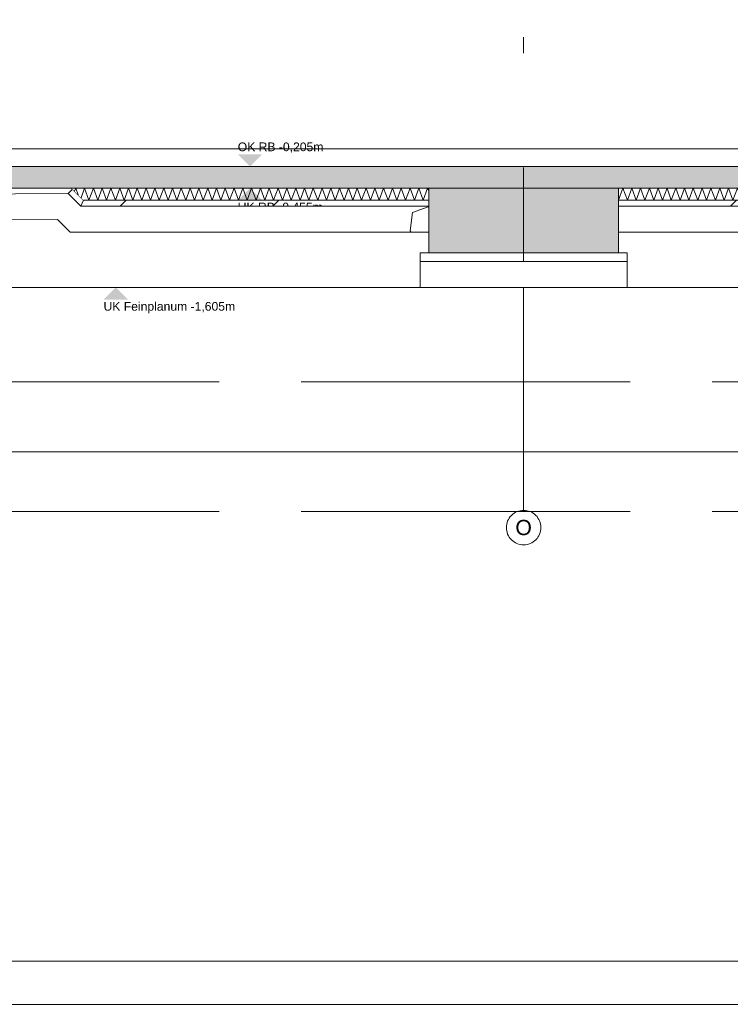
# Model space of a CAD drawing. Header units: metres. Extents: x -3716 to 31, y -1854 to 706.
# Tile 40 of 237: x -1813 to -1710, y -345 to -203. Entities that reach past the tile are written whole.
import ezdxf

# ---------------------------------------------------------------- set-up
doc = ezdxf.new("R2010")
doc.units = ezdxf.units.M
doc.header["$LTSCALE"] = 1.25
doc.header["$PDMODE"] = 1
doc.header["$PDSIZE"] = -2
doc.linetypes.add('ISO-02 Strichlinie', pattern=[3.81, 3.048, -0.762])
doc.linetypes.add('Linienart-53', pattern=[5.291531, 3.175, -1.058062, 0.352704, -0.705764])
doc.layers.get('0').update_dxf_attribs({"lineweight": 25})
for name, color, linetype, lineweight, true_color in [('00 -Bauelemente -Dämmung innen', 7, 'Continuous', 9, 0xff7fe6), ('30 -35 Decken- 0 Decken', 7, 'Continuous', 35, 0x00ee00), ('70 -72 Beschriftung- 1 Beschriftung allgemein', 7, 'Continuous', 9, 0xff6633), ('70 -76 Bemaßung- 2 Allgemein', 7, 'Continuous', 5, 0x6666cc)]:
    doc.layers.add(name, color=color, linetype=linetype, lineweight=lineweight, true_color=true_color)
for name, color, linetype, lineweight in [('70 -71 Achsen- 1 Gebäudeachsen', 7, 'Linienart-53', 18), ('70 -74 Zeichnungsblatt- 4 Plankopf Linie', 7, 'Continuous', 13), ('Keine', 7, 'Continuous', 9)]:
    doc.layers.add(name, color=color, linetype=linetype, lineweight=lineweight)
doc.styles.add('Arial', font='arial.ttf')
doc.dimstyles.new('SIA_DIN1356', dxfattribs={"dimtxt": 1.258608, "dimasz": 2.80603, "dimexe": 2.5, "dimexo": 3.75, "dimgap": 0.625, "dimtad": 1, "dimdec": 3, "dimtxsty": 'Arial', "dimblk": 'VW_SLASH-1', "dimblk1": 'VW_SLASH-1', "dimblk2": 'VW_SLASH-1', "dimcen": 0, "dimdle": 2.5, "dimadec": 3, "dimazin": 0, "dimtfac": 1, "dimtdec": 3, "dimtix": 1, "dimtmove": 0, "dimatfit": 0, "dimldrblk": 'VW_FILLEDARROW-1', "dimfxl": 1, "dimfrac": 2, "dimtolj": 1, "dimarcsym": 0})
pattern_1 = [(-135, (0, 0), (0.883883, -0.883883), [2.12132, -1.414214])]
pattern_2 = [(19.983, (0, 0), (3.0513, -2.96883), [0.19305, -3.66798]), (-13.8697, (0.1815, 0.066), (3.0513, -2.96883), [0.34402, -6.53646]), (-44.2152, (0.5155, -0.0165), (-0.57727, -4.28831), [0.21286, -4.04441]), (-97.6668, (0.668, -0.165), (-3.62857, -1.31948), [0.21635, -4.11064]), (-160.017, (0.639, -0.3794), (-6.67987, 1.64935), [0.19305, -3.66798]), (166.1303, (0.4577, -0.4453), (-9.73117, 4.61818), [0.34402, -6.53646]), (135.7848, (0.1237, -0.363), (0.57727, 4.28831), [0.21286, -4.04441]), (82.3332, (-0.029, -0.2145), (3.62857, 1.31948), [0.21635, -4.11064]), (-110.556, (-1.1957, 1.773), (4.232, -2.40967), [0.17615, -4.14553]), (-67.1952, (-1.2576, 1.608), (4.23201, -2.40967), [0.28547, -6.7182]), (-29.657, (-1.147, 1.345), (5.74945, 1.63685), [0.1985, -4.67145]), (15.8914, (-0.9746, 1.2468), (1.51744, 4.04652), [0.24366, -5.73426]), (69.444, (-0.74, 1.3135), (-4.232, 2.40967), [0.17615, -4.14553]), (112.8048, (-0.6783, 1.4784), (-1.517445, -4.04652), [0.28547, -6.71819]), (150.343, (-0.789, 1.7415), (-1.51744, -4.04652), [0.1985, -4.67145]), (-164.1086, (-0.9614, 1.8398), (-4.23201, 2.40967), [0.24366, -5.73426]), (-136.779, (0.742, -1.897), (2.8039, -7.00974), [0.18786, -9.2051]), (-68.1986, (0.605, -2.025), (9.6487, -0.5773), [0.151, -7.39873]), (-3.424, (0.6614, -2.166), (6.8448, 6.43247), [0.1933, -9.47264]), (43.221, (0.8544, -2.177), (-2.8039, 7.00974), [0.18786, -9.2051]), (111.8014, (0.991, -2.0485), (-9.6487, 0.5773), [0.151, -7.39873]), (176.576, (0.935, -1.908), (-6.8448, -6.43247), [0.1933, -9.47264]), (142.0458, (-1.1546, -1.1546), (-0.65974, -4.04091), [0.26147, -4.96791]), (80.7274, (-1.3606, -0.994), (-4.78312, -0.82468), [0.20472, -3.88969]), (41.7948, (-1.3278, -0.7917), (-4.783117, -0.824675), [0.36503, -6.93556]), (9.7824, (-1.0555, -0.5485), (-4.12338, 3.21623), [0.24268, -4.611]), (-37.9542, (-0.8165, -0.5072), (0.65974, 4.04091), [0.26147, -4.96791]), (-99.2726, (-0.6102, -0.668), (5.44286, 4.86558), [0.40944, -3.68497]), (-170.2176, (-0.6763, -1.072), (4.12338, -3.21623), [0.48537, -4.36832])]

# ---------------------------------------------------------------- blocks, each defined once
blk = doc.blocks.new('Plankopf')
at = {"layer": '70 -74 Zeichnungsblatt- 4 Plankopf Linie', "transparency": 33554687, "flags": 128}
for points in [[(-1.0675, 0.4205), (1.0675, 0.4205), (1.0675, -0.4205), (-1.0675, -0.4205)], [(-1.0475, -0.4155), (-1.0475, 0.4155), (1.0625, 0.4155), (1.0625, -0.4155)]]:
    blk.add_lwpolyline(points, close=True, dxfattribs=at)
at = {"layer": '70 -74 Zeichnungsblatt- 4 Plankopf Linie', "color": 0, "flags": 1}
for tag in ['AR_Genehmigt_-_Datum', 'Auto_Generate_Page_Number', 'Auto_Total_Num_Sheets', 'Architekt', 'Architekt_Zusatz_-1-', 'Current_Plot_Date', 'Scale', 'Sheet_Number', 'Sheet_Title', 'Teil', 'Gewerk', 'Total_Num_Sheets', 'Tragwerksplanung', 'Tragwerksplanung_Zusatz_-1-', 'Geschäftszeichen', 'Zone', 'Zone', 'Zone', 'Zone', 'Zone', 'Status', 'TGA', 'TGA_Zusatz_-1-', 'Zone', 'Number', 'Publish_Date', 'Number', 'Publish_Date', 'Number', 'Publish_Date', 'Number', 'Publish_Date', 'Number', 'Publish_Date', 'Planungsgrundlagen', 'Plot_Date_Format', 'BH_Genehmigt_-_Datum', 'Papiermaße', 'Ebene', 'Page_Number', 'Plannummer_Fachplaner', 'File_Name', 'File_Name_Include_Path', 'Projektname_Zusatz', 'Landschaftsarchitekt', 'Landschaftsarchitekten_Zusatz-1-', 'Höhe_üNHN', 'Leistungsphase', 'Number', 'Publish_Date', 'Recipients', 'Recipients', 'Recipients', 'Recipients', 'Recipients', 'Project_Date', 'Project_ID', 'Project_Name', 'Recipients', 'Date', 'Note', 'Date', 'Note', 'Date', 'Note', 'Date', 'Note', 'Date', 'Note', 'Format', 'Date', 'Date', 'Note']:
    blk.add_attdef(tag, (-1.0675, -0.4205), '', height=0.00018, dxfattribs=at)
blk = doc.blocks.new('Gruppe-958')
at = {"color": 255, "linetype": 'Continuous', "lineweight": 5}
blk.add_wipeout([(-119.721, 35.976), (-115.721, 35.976), (-115.721, 36.116), (-119.861, 36.116)], dxfattribs=at).dxf.layer = '00 -Bauelemente -Dämmung innen'
blk = doc.blocks.new('Gruppe-959')
at = {"layer": '00 -Bauelemente -Dämmung innen', "color": 7, "transparency": 33554687, "flags": 128}
for points in [[(-119.824, 36.079), (-119.81, 36.116), (-119.781, 36.036)], [(-115.721, 36.082), (-115.734, 36.116), (-115.785, 35.976), (-115.835, 36.116), (-115.886, 35.976), (-115.937, 36.116), (-115.988, 35.976), (-116.039, 36.116), (-116.09, 35.976), (-116.141, 36.116), (-116.192, 35.976), (-116.243, 36.116), (-116.294, 35.976), (-116.345, 36.116), (-116.396, 35.976), (-116.447, 36.116), (-116.498, 35.976), (-116.549, 36.116), (-116.6, 35.976), (-116.651, 36.116), (-116.702, 35.976), (-116.753, 36.116), (-116.804, 35.976), (-116.855, 36.116), (-116.906, 35.976), (-116.957, 36.116), (-117.007, 35.976), (-117.058, 36.116), (-117.109, 35.976), (-117.16, 36.116), (-117.211, 35.976), (-117.262, 36.116), (-117.313, 35.976), (-117.364, 36.116), (-117.415, 35.976), (-117.466, 36.116), (-117.517, 35.976), (-117.568, 36.116), (-117.619, 35.976), (-117.67, 36.116), (-117.721, 35.976), (-117.772, 36.116), (-117.823, 35.976), (-117.874, 36.116), (-117.925, 35.976), (-117.976, 36.116), (-118.027, 35.976), (-118.078, 36.116), (-118.129, 35.976), (-118.179, 36.116), (-118.23, 35.976), (-118.281, 36.116), (-118.332, 35.976), (-118.383, 36.116), (-118.434, 35.976), (-118.485, 36.116), (-118.536, 35.976), (-118.587, 36.116), (-118.638, 35.976), (-118.689, 36.116), (-118.74, 35.976), (-118.791, 36.116), (-118.842, 35.976), (-118.893, 36.116), (-118.944, 35.976), (-118.995, 36.116), (-119.046, 35.976), (-119.097, 36.116), (-119.148, 35.976), (-119.199, 36.116), (-119.25, 35.976), (-119.3, 36.116), (-119.351, 35.976), (-119.402, 36.116), (-119.453, 35.976), (-119.504, 36.116), (-119.555, 35.976), (-119.606, 36.116), (-119.657, 35.976), (-119.708, 36.116), (-119.749, 36.004)]]:
    blk.add_lwpolyline(points, dxfattribs=at)
blk = doc.blocks.new('Gruppe-960')
at = {"layer": '00 -Bauelemente -Dämmung innen', "color": 7, "linetype": 'Continuous', "lineweight": 9, "transparency": 33554687}
blk.add_line((-115.721, 36.116), (-119.861, 36.116), dxfattribs=at)
blk = doc.blocks.new('Gruppe-961')
at = {"layer": '00 -Bauelemente -Dämmung innen', "color": 7, "linetype": 'Continuous', "lineweight": 9, "transparency": 33554687}
blk.add_line((-119.721, 35.976), (-115.721, 35.976), dxfattribs=at)
blk = doc.blocks.new('Gruppe-962')
at = {"layer": '00 -Bauelemente -Dämmung innen', "color": 7, "transparency": 33554687}
for name in ['Gruppe-960', 'Gruppe-961']:
    blk.add_blockref(name, (0, 0), dxfattribs=at)
blk = doc.blocks.new('Gruppe-963')
at = {"layer": '00 -Bauelemente -Dämmung innen', "color": 7}
blk.add_blockref('Gruppe-958', (0, 0), dxfattribs=at)
at = {"layer": '00 -Bauelemente -Dämmung innen', "color": 7, "transparency": 33554687}
for name in ['Gruppe-962', 'Gruppe-959']:
    blk.add_blockref(name, (0, 0), dxfattribs=at)
blk = doc.blocks.new('Gruppe-964')
at = {"layer": '00 -Bauelemente -Dämmung innen', "color": 7, "transparency": 33554687}
blk.add_blockref('Gruppe-963', (0, 0), dxfattribs=at)
at = {"layer": '00 -Bauelemente -Dämmung innen', "color": 0, "flags": 1}
for tag in ['IFC_UUID', 'instanceID', 'prm0_name', 'prm0_type', 'prm0_value', 'prm1_name', 'prm1_type', 'prm1_value', 'prm2_name', 'prm2_type', 'prm2_value', 'prm3_name', 'prm3_type', 'prm3_value', 'prm4_name', 'prm4_type', 'prm4_value', 'prm5_name', 'prm5_type', 'prm5_value', 'prm6_name', 'prm6_type', 'prm6_value']:
    blk.add_attdef(tag, (-119.861, 35.976), '', height=0.00018, dxfattribs=at)
blk = doc.blocks.new('Gruppe-965')
at = {"color": 255, "linetype": 'Continuous', "lineweight": 5}
blk.add_wipeout([(-113.521, 35.976), (-108.121, 35.976), (-108.121, 36.116), (-113.521, 36.116)], dxfattribs=at).dxf.layer = '00 -Bauelemente -Dämmung innen'
blk = doc.blocks.new('Gruppe-966')
at = {"layer": '00 -Bauelemente -Dämmung innen', "color": 7, "transparency": 33554687, "flags": 128}
blk.add_lwpolyline([(-113.521, 35.976), (-113.47, 36.116), (-113.419, 35.976), (-113.368, 36.116), (-113.317, 35.976), (-113.266, 36.116), (-113.215, 35.976), (-113.164, 36.116), (-113.113, 35.976), (-113.062, 36.116), (-113.011, 35.976), (-112.96, 36.116), (-112.91, 35.976), (-112.859, 36.116), (-112.808, 35.976), (-112.757, 36.116), (-112.706, 35.976), (-112.655, 36.116), (-112.604, 35.976), (-112.553, 36.116), (-112.502, 35.976), (-112.451, 36.116), (-112.4, 35.976), (-112.349, 36.116), (-112.298, 35.976), (-112.247, 36.116), (-112.196, 35.976), (-112.145, 36.116), (-112.094, 35.976), (-112.043, 36.116), (-111.992, 35.976), (-111.941, 36.116), (-111.89, 35.976), (-111.839, 36.116), (-111.789, 35.976), (-111.738, 36.116), (-111.687, 35.976), (-111.636, 36.116), (-111.585, 35.976), (-111.534, 36.116), (-111.483, 35.976), (-111.432, 36.116), (-111.381, 35.976), (-111.33, 36.116), (-111.279, 35.976), (-111.228, 36.116), (-111.177, 35.976), (-111.126, 36.116), (-111.075, 35.976), (-111.024, 36.116), (-110.973, 35.976), (-110.922, 36.116), (-110.871, 35.976), (-110.82, 36.116), (-110.769, 35.976), (-110.718, 36.116), (-110.667, 35.976), (-110.617, 36.116), (-110.566, 35.976), (-110.515, 36.116), (-110.464, 35.976), (-110.413, 36.116), (-110.362, 35.976), (-110.311, 36.116), (-110.26, 35.976), (-110.209, 36.116), (-110.158, 35.976), (-110.107, 36.116), (-110.056, 35.976), (-110.005, 36.116), (-109.954, 35.976), (-109.903, 36.116), (-109.852, 35.976), (-109.801, 36.116), (-109.75, 35.976), (-109.699, 36.116), (-109.648, 35.976), (-109.597, 36.116), (-109.546, 35.976), (-109.495, 36.116), (-109.445, 35.976), (-109.394, 36.116), (-109.343, 35.976), (-109.292, 36.116), (-109.241, 35.976), (-109.19, 36.116), (-109.139, 35.976), (-109.088, 36.116), (-109.037, 35.976), (-108.986, 36.116), (-108.935, 35.976), (-108.884, 36.116), (-108.833, 35.976), (-108.782, 36.116), (-108.731, 35.976), (-108.68, 36.116), (-108.629, 35.976), (-108.578, 36.116), (-108.527, 35.976), (-108.476, 36.116), (-108.425, 35.976), (-108.374, 36.116), (-108.324, 35.976), (-108.273, 36.116), (-108.222, 35.976), (-108.171, 36.116), (-108.121, 35.98)], dxfattribs=at)
blk = doc.blocks.new('Gruppe-967')
at = {"layer": '00 -Bauelemente -Dämmung innen', "color": 7, "linetype": 'Continuous', "lineweight": 9, "transparency": 33554687}
blk.add_line((-108.121, 36.116), (-113.521, 36.116), dxfattribs=at)
blk = doc.blocks.new('Gruppe-968')
at = {"layer": '00 -Bauelemente -Dämmung innen', "color": 7, "linetype": 'Continuous', "lineweight": 9, "transparency": 33554687}
blk.add_line((-113.521, 35.976), (-108.121, 35.976), dxfattribs=at)
blk = doc.blocks.new('Gruppe-969')
at = {"layer": '00 -Bauelemente -Dämmung innen', "color": 7, "transparency": 33554687}
for name in ['Gruppe-967', 'Gruppe-968']:
    blk.add_blockref(name, (0, 0), dxfattribs=at)
blk = doc.blocks.new('Gruppe-970')
at = {"layer": '00 -Bauelemente -Dämmung innen', "color": 7}
blk.add_blockref('Gruppe-965', (0, 0), dxfattribs=at)
at = {"layer": '00 -Bauelemente -Dämmung innen', "color": 7, "transparency": 33554687}
for name in ['Gruppe-966', 'Gruppe-969']:
    blk.add_blockref(name, (0, 0), dxfattribs=at)
blk = doc.blocks.new('Gruppe-971')
at = {"layer": '00 -Bauelemente -Dämmung innen', "color": 7, "transparency": 33554687}
blk.add_blockref('Gruppe-970', (0, 0), dxfattribs=at)
at = {"layer": '00 -Bauelemente -Dämmung innen', "color": 0, "flags": 1}
for tag in ['IFC_UUID', 'instanceID', 'prm0_name', 'prm0_type', 'prm0_value', 'prm1_name', 'prm1_type', 'prm1_value', 'prm2_name', 'prm2_type', 'prm2_value', 'prm3_name', 'prm3_type', 'prm3_value', 'prm4_name', 'prm4_type', 'prm4_value', 'prm5_name', 'prm5_type', 'prm5_value', 'prm6_name', 'prm6_type', 'prm6_value']:
    blk.add_attdef(tag, (-113.521, 35.976), '', height=0.00018, dxfattribs=at)
blk = doc.blocks.new('Gruppe-1101')
at = {"layer": '70 -71 Achsen- 1 Gebäudeachsen', "transparency": 33554687}
blk.add_line((-114.621, 32.385), (-114.621, 37.864), dxfattribs=at)
at = {"color": 255, "transparency": 33554687}
blk.add_wipeout([(-114.621, 31.985), (-114.641, 31.986), (-114.66, 31.989), (-114.679, 31.994), (-114.698, 32), (-114.715, 32.009), (-114.732, 32.019), (-114.748, 32.031), (-114.762, 32.044), (-114.776, 32.058), (-114.787, 32.074), (-114.797, 32.091), (-114.806, 32.109), (-114.812, 32.127), (-114.817, 32.146), (-114.82, 32.166), (-114.821, 32.185), (-114.82, 32.205), (-114.817, 32.224), (-114.812, 32.243), (-114.806, 32.262), (-114.797, 32.28), (-114.787, 32.296), (-114.776, 32.312), (-114.762, 32.327), (-114.748, 32.34), (-114.732, 32.352), (-114.715, 32.362), (-114.698, 32.37), (-114.679, 32.377), (-114.66, 32.381), (-114.641, 32.384), (-114.621, 32.385), (-114.601, 32.384), (-114.582, 32.381), (-114.563, 32.377), (-114.544, 32.37), (-114.527, 32.362), (-114.51, 32.352), (-114.494, 32.34), (-114.48, 32.327), (-114.466, 32.312), (-114.455, 32.296), (-114.445, 32.28), (-114.436, 32.262), (-114.43, 32.243), (-114.425, 32.224), (-114.422, 32.205), (-114.421, 32.185), (-114.422, 32.166), (-114.425, 32.146), (-114.43, 32.127), (-114.436, 32.109), (-114.445, 32.091), (-114.455, 32.074), (-114.466, 32.058), (-114.48, 32.044), (-114.494, 32.031), (-114.51, 32.019), (-114.527, 32.009), (-114.544, 32), (-114.563, 31.994), (-114.582, 31.989), (-114.601, 31.986)], dxfattribs=at).dxf.layer = 'Keine'
at = {"layer": 'Keine', "transparency": 33554687, "flags": 128}
blk.add_lwpolyline([(-114.621, 31.985), (-114.641, 31.986), (-114.66, 31.989), (-114.679, 31.994), (-114.698, 32), (-114.715, 32.009), (-114.732, 32.019), (-114.748, 32.031), (-114.762, 32.044), (-114.776, 32.058), (-114.787, 32.074), (-114.797, 32.091), (-114.806, 32.109), (-114.812, 32.127), (-114.817, 32.146), (-114.82, 32.166), (-114.821, 32.185), (-114.82, 32.205), (-114.817, 32.224), (-114.812, 32.243), (-114.806, 32.262), (-114.797, 32.28), (-114.787, 32.296), (-114.776, 32.312), (-114.762, 32.327), (-114.748, 32.34), (-114.732, 32.352), (-114.715, 32.362), (-114.698, 32.37), (-114.679, 32.377), (-114.66, 32.381), (-114.641, 32.384), (-114.621, 32.385), (-114.601, 32.384), (-114.582, 32.381), (-114.563, 32.377), (-114.544, 32.37), (-114.527, 32.362), (-114.51, 32.352), (-114.494, 32.34), (-114.48, 32.327), (-114.466, 32.312), (-114.455, 32.296), (-114.445, 32.28), (-114.436, 32.262), (-114.43, 32.243), (-114.425, 32.224), (-114.422, 32.205), (-114.421, 32.185), (-114.422, 32.166), (-114.425, 32.146), (-114.43, 32.127), (-114.436, 32.109), (-114.445, 32.091), (-114.455, 32.074), (-114.466, 32.058), (-114.48, 32.044), (-114.494, 32.031), (-114.51, 32.019), (-114.527, 32.009), (-114.544, 32), (-114.563, 31.994), (-114.582, 31.989), (-114.601, 31.986)], close=True, dxfattribs=at)
at = {"layer": 'Keine', "transparency": 33554687, "insert": (-114.621, 32.185), "char_height": 0.176, "attachment_point": 5, "line_spacing_factor": 0.970891, "style": 'Arial'}
blk.add_mtext('O', dxfattribs=at)
blk = doc.blocks.new('Gruppe-1105')
at = {"color": 255, "linetype": 'Continuous', "lineweight": 9}
for points in [[(-162.29599996, 36.57119107), (-101.34599996, 36.57119107), (-101.34599996, 36.36619107), (-162.29599996, 36.36619107)], [(-121.12099996, 36.11619107), (-119.86099996, 36.11619107), (-119.79099996, 36.04619107), (-121.12099996, 36.04619107)], [(-119.72099996, 35.97619107), (-115.72099996, 35.97619107), (-115.72099996, 35.90619107), (-119.74999491, 35.90619107)], [(-113.52099996, 35.97619107), (-108.12099996, 35.97619107), (-108.12099996, 35.90619107), (-113.52099996, 35.90619107)], [(-115.82099996, 35.36619107), (-113.42099996, 35.36619107), (-113.42099996, 35.26619107), (-115.82099996, 35.26619107)]]:
    blk.add_wipeout(points, dxfattribs=at).dxf.layer = '30 -35 Decken- 0 Decken'
at = {"layer": '30 -35 Decken- 0 Decken', "linetype": 'Continuous', "lineweight": 9}
h = blk.add_hatch(dxfattribs=at)
h.set_pattern_fill('5_Beton unbewehrt', style=0, pattern_type=2)
h.set_pattern_definition(pattern_1)
h.paths.add_polyline_path([(-121.12099996, 36.11619107), (-119.86099996, 36.11619107), (-119.79099996, 36.04619107), (-121.12099996, 36.04619107)])
h = blk.add_hatch(dxfattribs=at)
h.set_pattern_fill('5_Beton unbewehrt', style=0, pattern_type=2)
h.set_pattern_definition(pattern_1)
h.paths.add_polyline_path([(-119.72099996, 35.97619107), (-115.72099996, 35.97619107), (-115.72099996, 35.90619107), (-119.74999491, 35.90619107)])
h = blk.add_hatch(dxfattribs=at)
h.set_pattern_fill('5_Beton unbewehrt', style=0, pattern_type=2)
h.set_pattern_definition(pattern_1)
h.paths.add_polyline_path([(-113.52099996, 35.97619107), (-108.12099996, 35.97619107), (-108.12099996, 35.90619107), (-113.52099996, 35.90619107)])
h = blk.add_hatch(dxfattribs=at)
h.set_pattern_fill('5_Beton unbewehrt', style=0, pattern_type=2)
h.set_pattern_definition(pattern_1)
h.paths.add_polyline_path([(-115.82099996, 35.36619107), (-113.42099996, 35.36619107), (-113.42099996, 35.26619107), (-115.82099996, 35.26619107)])
at = {"layer": '30 -35 Decken- 0 Decken', "color": 7, "linetype": 'Continuous', "lineweight": 9, "flags": 128}
for points in [[(-162.29599996, 36.57119107), (-101.34599996, 36.57119107), (-101.34599996, 36.36619107), (-162.29599996, 36.36619107)], [(-121.12099996, 36.11619107), (-119.86099996, 36.11619107), (-119.79099996, 36.04619107), (-121.12099996, 36.04619107)], [(-119.72099996, 35.97619107), (-115.72099996, 35.97619107), (-115.72099996, 35.90619107), (-119.74999491, 35.90619107)], [(-113.52099996, 35.97619107), (-108.12099996, 35.97619107), (-108.12099996, 35.90619107), (-113.52099996, 35.90619107)], [(-115.82099996, 35.36619107), (-113.42099996, 35.36619107), (-113.42099996, 35.26619107), (-115.82099996, 35.26619107)]]:
    blk.add_lwpolyline(points, close=True, dxfattribs=at)
at = {"layer": '30 -35 Decken- 0 Decken', "color": 7, "linetype": 'Continuous', "lineweight": 9}
blk.add_solid([(-117.79099996, 36.36619107), (-117.9332643, 36.50845541), (-117.64873563, 36.50845541)], dxfattribs=at)
at = {"layer": '30 -35 Decken- 0 Decken', "color": 7, "insert": (-117.9332643, 36.64371629), "char_height": 0.1006886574, "attachment_point": 1, "line_spacing_factor": 0.970891, "style": 'Arial'}
blk.add_mtext('OK RB -0,205m', dxfattribs=at)
at = {"layer": '00 -Bauelemente -Dämmung innen', "color": 7}
blk.add_blockref('Gruppe-971', (0, 0), dxfattribs=at)
at = {"color": 255, "linetype": 'Continuous', "lineweight": 9}
blk.add_wipeout([(-119.84890445, 36.10409555), (-119.72099996, 35.97619107), (-119.74999491, 35.90619107), (-119.89840192, 36.05459808)], dxfattribs=at).dxf.layer = '30 -35 Decken- 0 Decken'
at = {"layer": '30 -35 Decken- 0 Decken', "linetype": 'Continuous', "lineweight": 9}
h = blk.add_hatch(dxfattribs=at)
h.set_pattern_fill('5_Beton unbewehrt', style=0, pattern_type=2)
h.set_pattern_definition(pattern_1)
h.paths.add_polyline_path([(-119.84890445, 36.10409555), (-119.72099996, 35.97619107), (-119.74999491, 35.90619107), (-119.89840192, 36.05459808)])
at = {"layer": '30 -35 Decken- 0 Decken', "color": 7, "linetype": 'Continuous', "lineweight": 9, "flags": 128}
blk.add_lwpolyline([(-119.84890445, 36.10409555), (-119.72099996, 35.97619107), (-119.74999491, 35.90619107), (-119.89840192, 36.05459808)], close=True, dxfattribs=at)
at = {"layer": '00 -Bauelemente -Dämmung innen', "color": 7}
blk.add_blockref('Gruppe-964', (0, 0), dxfattribs=at)
at = {"layer": '30 -35 Decken- 0 Decken', "color": 7, "linetype": 'Continuous', "lineweight": 9}
blk.add_solid([(-117.79099996, 36.11619107), (-117.9332643, 35.97392674), (-117.64873563, 35.97392674)], dxfattribs=at)
at = {"layer": '30 -35 Decken- 0 Decken', "color": 7, "insert": (-117.9332643, 35.94690984), "char_height": 0.1006886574, "attachment_point": 1, "line_spacing_factor": 0.970891, "style": 'Arial'}
blk.add_mtext('UK RB -0,455m', dxfattribs=at)
at = {"color": 255, "linetype": 'Continuous', "lineweight": 9}
blk.add_wipeout([(-167.72099996, 35.36619107), (-167.72099996, 36.01619107), (-165.69599318, 36.01619107), (-165.69599318, 35.91619107), (-164.29599996, 35.91619107), (-164.29599996, 35.07119107), (-164.62599996, 35.07119107), (-164.62599996, 34.07119107), (-161.56599996, 34.07119107), (-161.56599996, 35.07119107), (-161.89599996, 35.07119107), (-161.89599996, 36.11619107), (-160.82099996, 36.11619107), (-160.82099996, 35.36619107), (-159.62099996, 35.36619107), (-159.62099996, 36.11619107), (-153.72099996, 36.11619107), (-153.72099996, 35.36619107), (-151.52099996, 35.36619107), (-151.52099996, 36.11619107), (-146.12099996, 36.11619107), (-146.12099996, 35.36619107), (-143.92099996, 35.36619107), (-143.92099996, 36.11619107), (-138.52099996, 36.11619107), (-138.52099996, 35.36619107), (-136.32099996, 35.36619107), (-136.32099996, 36.11619107), (-130.92099996, 36.11619107), (-130.92099996, 35.36619107), (-128.72099996, 35.36619107), (-128.72099996, 36.11619107), (-123.32099996, 36.11619107), (-123.32099996, 35.36619107), (-121.12099996, 35.36619107), (-121.12099996, 36.11619107), (-115.72099996, 36.11619107), (-115.72099996, 35.36619107), (-113.52099996, 35.36619107), (-113.52099996, 36.11619107), (-108.12099996, 36.11619107), (-108.12099996, 35.36619107), (-105.92099996, 35.36619107), (-105.92099996, 36.11619107), (-101.74599996, 36.11619107), (-101.74599996, 35.07119107), (-102.09599996, 35.07119107), (-102.09599996, 34.07119107), (-98.82099996, 34.07119107), (-98.82099996, 36.11619107), (-94.92099996, 36.11619107), (-94.92099996, 35.36619107), (-93.72099996, 35.36619107), (-93.72099996, 36.11619107), (-92.67099996, 36.11619107), (-92.67099996, 35.36619107), (-89.67099996, 35.36619107), (-89.67099996, 36.11619107), (-84.42099996, 36.11619107), (-84.42099996, 35.36619107), (-80.75599996, 35.36619107), (-80.75599996, 36.11619107), (-76.34599996, 36.11619107), (-76.34599996, 36.01619107), (-75.42099996, 36.01619107), (-75.42099996, 35.36619107), (-73.92099996, 35.36619107), (-73.92099996, 36.01619107), (-68.62099996, 36.01619107), (-68.62099996, 35.36619107), (-64.22099996, 35.36619107), (-64.22099996, 36.01619107), (-60.37099996, 36.01619107), (-60.37099996, 35.36619107), (-55.97099996, 35.36619107), (-55.97099996, 36.01619107), (-50.19599996, 36.01619107), (-50.19599996, 34.55619107), (-29.02099996, 34.55619107), (-29.02099996, 36.01619107), (-26.37099996, 36.01619107), (-26.37099996, 35.91619107), (-25.92099996, 35.91619107), (-25.92099996, 35.36619107), (-24.42099996, 35.36619107), (-24.42099996, 36.11619107), (-24.97099996, 36.11619107), (-24.97099996, 36.36619107), (-29.42099996, 36.36619107), (-29.42099996, 35.15619107), (-49.79599996, 35.15619107), (-49.79599996, 36.36619107), (-99.54599996, 36.36619107), (-99.54599996, 35.07119107), (-101.34599996, 35.07119107), (-101.34599996, 36.36619107), (-162.29599996, 36.36619107), (-162.29599996, 35.07119107), (-163.89599996, 35.07119107), (-163.89599996, 36.36619107), (-168.02099996, 36.36619107), (-168.02099996, 35.36619107)], dxfattribs=at).dxf.layer = '30 -35 Decken- 0 Decken'
at = {"layer": '30 -35 Decken- 0 Decken', "linetype": 'Continuous', "lineweight": 9}
h = blk.add_hatch(dxfattribs=at)
h.set_pattern_fill('Stahlbeton1  SRF', style=0, pattern_type=2)
h.set_pattern_definition([(45, (0, 0), (0.07071068, -0.07071068), []), (45, (0.03536, -0.03536), (0.07071068, -0.07071068), [0.075, -0.05])])
h.paths.add_polyline_path([(-167.72099996, 35.36619107), (-167.72099996, 36.01619107), (-165.69599318, 36.01619107), (-165.69599318, 35.91619107), (-164.29599996, 35.91619107), (-164.29599996, 35.07119107), (-164.62599996, 35.07119107), (-164.62599996, 34.07119107), (-161.56599996, 34.07119107), (-161.56599996, 35.07119107), (-161.89599996, 35.07119107), (-161.89599996, 36.11619107), (-160.82099996, 36.11619107), (-160.82099996, 35.36619107), (-159.62099996, 35.36619107), (-159.62099996, 36.11619107), (-153.72099996, 36.11619107), (-153.72099996, 35.36619107), (-151.52099996, 35.36619107), (-151.52099996, 36.11619107), (-146.12099996, 36.11619107), (-146.12099996, 35.36619107), (-143.92099996, 35.36619107), (-143.92099996, 36.11619107), (-138.52099996, 36.11619107), (-138.52099996, 35.36619107), (-136.32099996, 35.36619107), (-136.32099996, 36.11619107), (-130.92099996, 36.11619107), (-130.92099996, 35.36619107), (-128.72099996, 35.36619107), (-128.72099996, 36.11619107), (-123.32099996, 36.11619107), (-123.32099996, 35.36619107), (-121.12099996, 35.36619107), (-121.12099996, 36.11619107), (-115.72099996, 36.11619107), (-115.72099996, 35.36619107), (-113.52099996, 35.36619107), (-113.52099996, 36.11619107), (-108.12099996, 36.11619107), (-108.12099996, 35.36619107), (-105.92099996, 35.36619107), (-105.92099996, 36.11619107), (-101.74599996, 36.11619107), (-101.74599996, 35.07119107), (-102.09599996, 35.07119107), (-102.09599996, 34.07119107), (-98.82099996, 34.07119107), (-98.82099996, 36.11619107), (-94.92099996, 36.11619107), (-94.92099996, 35.36619107), (-93.72099996, 35.36619107), (-93.72099996, 36.11619107), (-92.67099996, 36.11619107), (-92.67099996, 35.36619107), (-89.67099996, 35.36619107), (-89.67099996, 36.11619107), (-84.42099996, 36.11619107), (-84.42099996, 35.36619107), (-80.75599996, 35.36619107), (-80.75599996, 36.11619107), (-76.34599996, 36.11619107), (-76.34599996, 36.01619107), (-75.42099996, 36.01619107), (-75.42099996, 35.36619107), (-73.92099996, 35.36619107), (-73.92099996, 36.01619107), (-68.62099996, 36.01619107), (-68.62099996, 35.36619107), (-64.22099996, 35.36619107), (-64.22099996, 36.01619107), (-60.37099996, 36.01619107), (-60.37099996, 35.36619107), (-55.97099996, 35.36619107), (-55.97099996, 36.01619107), (-50.19599996, 36.01619107), (-50.19599996, 34.55619107), (-29.02099996, 34.55619107), (-29.02099996, 36.01619107), (-26.37099996, 36.01619107), (-26.37099996, 35.91619107), (-25.92099996, 35.91619107), (-25.92099996, 35.36619107), (-24.42099996, 35.36619107), (-24.42099996, 36.11619107), (-24.97099996, 36.11619107), (-24.97099996, 36.36619107), (-29.42099996, 36.36619107), (-29.42099996, 35.15619107), (-49.79599996, 35.15619107), (-49.79599996, 36.36619107), (-99.54599996, 36.36619107), (-99.54599996, 35.07119107), (-101.34599996, 35.07119107), (-101.34599996, 36.36619107), (-162.29599996, 36.36619107), (-162.29599996, 35.07119107), (-163.89599996, 35.07119107), (-163.89599996, 36.36619107), (-168.02099996, 36.36619107), (-168.02099996, 35.36619107)])
at = {"layer": '30 -35 Decken- 0 Decken', "color": 7, "linetype": 'Continuous', "lineweight": 9}
blk.add_line((-115.73357751, 36.11619107), (-113.52099996, 36.11619107), dxfattribs=at)
at = {"layer": '30 -35 Decken- 0 Decken', "color": 7, "linetype": 'Continuous', "lineweight": 9, "flags": 128}
for points in [[(-121.12099996, 36.11619107), (-115.72099996, 36.11619107), (-115.72099996, 35.36619107), (-113.52099996, 35.36619107), (-113.52099996, 36.11619107), (-108.12099996, 36.11619107), (-108.12099996, 35.36619107), (-105.92099996, 35.36619107), (-105.92099996, 36.11619107), (-101.74599996, 36.11619107)], [(-49.79599996, 36.36619107), (-99.54599996, 36.36619107), (-99.54599996, 35.07119107), (-101.34599996, 35.07119107), (-101.34599996, 36.36619107), (-162.29599996, 36.36619107)]]:
    blk.add_lwpolyline(points, dxfattribs=at)
at = {"layer": '70 -71 Achsen- 1 Gebäudeachsen', "color": 7, "transparency": 33554687}
blk.add_blockref('Gruppe-1101', (0, 0), dxfattribs=at)
blk = doc.blocks.new('_FU_2D LP9 (3D)')
at = {"layer": '30 -35 Decken- 0 Decken', "color": 7}
blk.add_blockref('Gruppe-1105', (0, 0), dxfattribs=at)
at = {"layer": '70 -72 Beschriftung- 1 Beschriftung allgemein', "linetype": 'ISO-02 Strichlinie'}
for p, q in [((-183.8724, 33.8712), (1.1339, 33.8712)), ((-183.8724, 32.3712), (1.1339, 32.3712))]:
    blk.add_line(p, q, dxfattribs=at)
blk = doc.blocks.new('Gruppe-1114')
at = {"layer": '30 -35 Decken- 0 Decken', "color": 7, "linetype": 'Continuous', "lineweight": 9}
blk.add_solid([(-119.345, 34.966), (-119.488, 34.824), (-119.203, 34.824)], dxfattribs=at)
at = {"layer": '30 -35 Decken- 0 Decken', "color": 7, "insert": (-119.488, 34.797), "char_height": 0.10069, "attachment_point": 1, "line_spacing_factor": 0.970891, "style": 'Arial'}
blk.add_mtext('UK Feinplanum -1,605m ', dxfattribs=at)
at = {"color": 255, "linetype": 'Continuous', "lineweight": 9}
for points in [[(-121.121, 36.046), (-119.898, 36.055), (-119.75, 35.906), (-115.721, 35.906), (-115.721, 35.606), (-119.874, 35.606), (-120.022, 35.754), (-121.119, 35.746)], [(-113.521, 35.906), (-108.121, 35.906), (-108.121, 35.606), (-113.521, 35.606)], [(-115.821, 35.266), (-113.421, 35.266), (-113.421, 34.966), (-115.821, 34.966)]]:
    blk.add_wipeout(points, dxfattribs=at).dxf.layer = '30 -35 Decken- 0 Decken'
at = {"layer": '30 -35 Decken- 0 Decken', "linetype": 'Continuous', "lineweight": 9}
h = blk.add_hatch(dxfattribs=at)
h.set_pattern_fill('Mörtel_Putz sehr fein SRF', style=0, pattern_type=2)
h.set_pattern_definition(pattern_2)
h.paths.add_polyline_path([(-121.121, 36.046), (-119.898, 36.055), (-119.75, 35.906), (-115.721, 35.906), (-115.721, 35.606), (-119.874, 35.606), (-120.022, 35.754), (-121.119, 35.746)])
h = blk.add_hatch(dxfattribs=at)
h.set_pattern_fill('Mörtel_Putz sehr fein SRF', style=0, pattern_type=2)
h.set_pattern_definition(pattern_2)
h.paths.add_polyline_path([(-113.521, 35.906), (-108.121, 35.906), (-108.121, 35.606), (-113.521, 35.606)])
h = blk.add_hatch(dxfattribs=at)
h.set_pattern_fill('Mörtel_Putz sehr fein SRF', style=0, pattern_type=2)
h.set_pattern_definition(pattern_2)
h.paths.add_polyline_path([(-115.821, 35.266), (-113.421, 35.266), (-113.421, 34.966), (-115.821, 34.966)])
at = {"layer": '30 -35 Decken- 0 Decken', "color": 7, "linetype": 'Continuous', "lineweight": 9, "flags": 128}
for points in [[(-121.121, 36.046), (-119.898, 36.055), (-119.75, 35.906), (-115.721, 35.906), (-115.721, 35.606), (-119.874, 35.606), (-120.022, 35.754), (-121.119, 35.746)], [(-113.521, 35.906), (-108.121, 35.906), (-108.121, 35.606), (-113.521, 35.606)], [(-115.821, 35.266), (-113.421, 35.266), (-113.421, 34.966), (-115.821, 34.966)]]:
    blk.add_lwpolyline(points, close=True, dxfattribs=at)
blk = doc.blocks.new('VW_SLASH-1')
at = {"color": 0, "linetype": 'ByBlock', "lineweight": -2, "transparency": 16777216}
blk.add_line((0.8909, 0), (-1, 0), dxfattribs=at)
at = {"color": 0, "lineweight": 20, "transparency": 16777216, "flags": 128}
blk.add_lwpolyline([(0.5001, 0.5001), (-0.5001, -0.5001)], dxfattribs=at)
blk = doc.blocks.new('*D1515')
at = {"layer": '70 -76 Bemaßung- 2 Allgemein', "color": 0, "lineweight": -2}
for p, q in [((-105.202, 33.061), (-156.715, 33.061)), ((-159.521, 29.781), (-159.521, 30.561)), ((-102.396, 29.781), (-102.396, 30.561))]:
    blk.add_line(p, q, dxfattribs=at)
at = {"layer": 'Defpoints', "color": 0}
for p in [(-159.521, 33.531), (-102.396, 33.531), (-159.521, 33.061)]:
    blk.add_point(p, dxfattribs=at)
at = {"layer": '70 -76 Bemaßung- 2 Allgemein', "color": 0, "lineweight": -2, "xscale": 2.8060302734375, "yscale": 2.8060302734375, "zscale": 2.8060302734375, "rotation": 180}
blk.add_blockref('VW_SLASH-1', (-159.521, 33.061), dxfattribs=at)
at = {"layer": '70 -76 Bemaßung- 2 Allgemein', "color": 0, "lineweight": -2, "xscale": 2.8060302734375, "yscale": 2.8060302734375, "zscale": 2.8060302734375}
blk.add_blockref('VW_SLASH-1', (-102.396, 33.061), dxfattribs=at)
at = {"layer": '70 -76 Bemaßung- 2 Allgemein', "color": 0, "insert": (-130.958, 33.163), "char_height": 0.10069, "attachment_point": 5, "style": 'Arial'}
blk.add_mtext('\\A1;57,12\\S5^ ;', dxfattribs=at)
blk = doc.blocks.new('VW_FILLEDARROW-1')
at = {"linetype": 'Continuous', "lineweight": 0, "transparency": 16777216}
blk.add_hatch(color=0, dxfattribs=at).paths.add_polyline_path([(-1.4144, 0.379), (0, 0), (-1.4144, -0.379)])
at = {"color": 0, "lineweight": 5, "transparency": 16777216, "flags": 128}
blk.add_lwpolyline([(-1.4144, 0.379), (0, 0), (-1.4144, -0.379)], close=True, dxfattribs=at)
blk = doc.blocks.new('Gruppe-1118')
at = {"layer": '70 -76 Bemaßung- 2 Allgemein'}
dim = blk.add_linear_dim(base=(-159.52099996, 33.06119107), p1=(-102.39599996, 33.53119107), p2=(-159.52099996, 33.53119107), text='57,12\\S5^ ;', dimstyle='SIA_DIN1356', override={"dimtxt": 0.100689, "dimgap": 0.025, "dimdec": 8, "dimpost": '<>', "dimtxsty": 'Arial', "dimtmove": 2}, dxfattribs=at)
dim.commit()
dim.dimension.update_dxf_attribs({"geometry": '*D1515', "text_midpoint": (-130.95849996, 33.16338571)})
blk = doc.blocks.new('_Feinplanum 2D-6 (3D)')
at = {"layer": '70 -72 Beschriftung- 1 Beschriftung allgemein', "linetype": 'ISO-02 Strichlinie'}
blk.add_line((-183.87242454, 32.37119107), (1.13388679, 32.37119107), dxfattribs=at)
at = {"layer": '30 -35 Decken- 0 Decken', "color": 7}
blk.add_blockref('Gruppe-1114', (0, 0), dxfattribs=at)
at = {"layer": '30 -35 Decken- 0 Decken', "color": 7, "linetype": 'Continuous', "lineweight": 9}
blk.add_line((-103.53099996, 34.96619107), (-159.52099996, 34.96619107), dxfattribs=at)
at = {"layer": '70 -72 Beschriftung- 1 Beschriftung allgemein', "linetype": 'ISO-02 Strichlinie'}
blk.add_line((-183.87242454, 33.87119107), (1.13388679, 33.87119107), dxfattribs=at)
at = {"layer": '70 -76 Bemaßung- 2 Allgemein'}
blk.add_blockref('Gruppe-1118', (0, 0), dxfattribs=at)

msp = doc.modelspace()

# ---------------------------------------------------------------- block references
at = {"layer": '70 -74 Zeichnungsblatt- 4 Plankopf Linie', "xscale": 1250, "yscale": 1250, "zscale": 1250}
msp.add_blockref('Plankopf', (-1303.55, 180.16), dxfattribs=at)

# ---------------------------------------------------------------- next in the draw order: block references
at = {"layer": 'Keine', "color": 1, "xscale": 12.5, "yscale": 12.5, "zscale": 12.5}
msp.add_blockref('_FU_2D LP9 (3D)', (-307.66, -678.79), dxfattribs=at)

# ---------------------------------------------------------------- next in the draw order: block references
msp.add_blockref('_Feinplanum 2D-6 (3D)', (-307.66, -678.79), dxfattribs=at)

doc.saveas('drawing.dxf')
